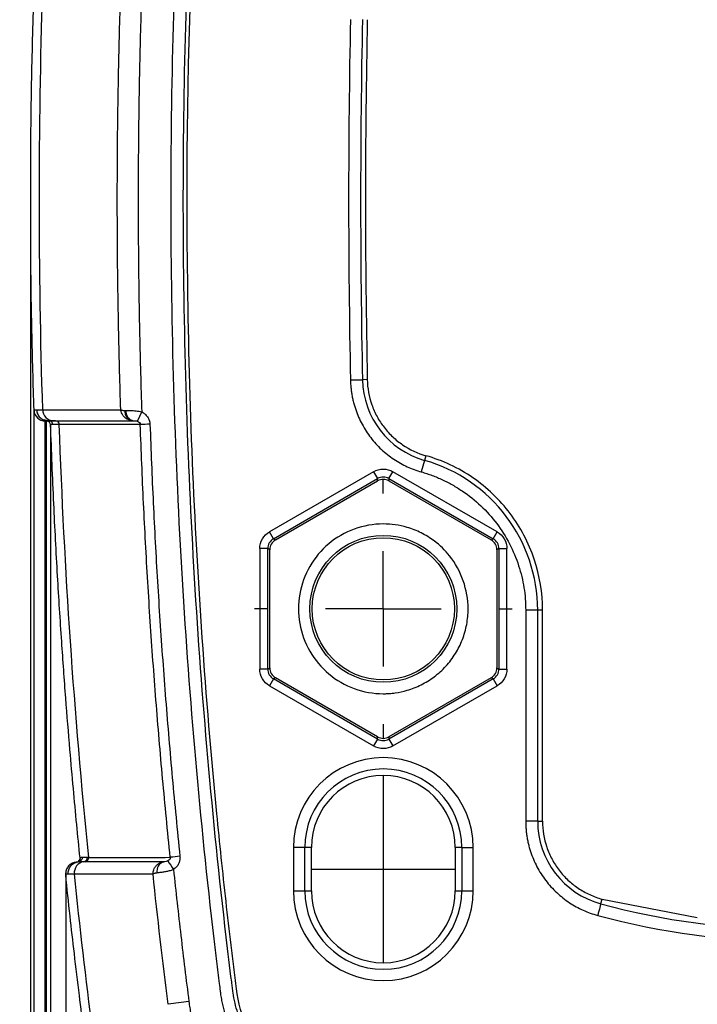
# Model space of a CAD drawing. Header units: millimetres. Extents: x 19 to 819, y 19 to 629.
# Tile 38 of 56: x 571 to 601, y 288 to 331. Entities that reach past the tile are written whole.
import ezdxf

# ---------------------------------------------------------------- set-up
doc = ezdxf.new("R2010")
doc.units = ezdxf.units.MM
doc.header["$LTSCALE"] = 3
doc.linetypes.add('CENTERX2', pattern=[20.32, 12.7, -2.54, 2.54, -2.54])
doc.layers.add('CENTER', color=40, linetype='CENTERX2')
doc.layers.add('DIMENSIONS', color=140, linetype='Continuous', lineweight=25)
doc.styles.add('SLDTEXTSTYLE0', font='TXT', dxfattribs={"width": 0.7})
doc.dimstyles.new('SLDDIMSTYLE4', dxfattribs={"dimtxt": 6.474023, "dimasz": 9.906, "dimexe": 0, "dimexo": 0.0625, "dimgap": 1.618506, "dimtad": 0, "dimtih": 1, "dimtoh": 1, "dimrnd": 1e-09, "dimzin": 12, "dimdsep": 46, "dimtxsty": 'SLDTEXTSTYLE0', "dimsah": 1, "dimcen": 0, "dimadec": 0, "dimazin": 3, "dimtfac": 1, "dimtofl": 0, "dimtmove": 0, "dimatfit": 3, "dimfxl": 0, "dimfrac": 2, "dimtolj": 1, "dimtzin": 12, "dimarcsym": 0})

# ---------------------------------------------------------------- blocks, each defined once
blk = doc.blocks.new('_D_9')
at = {"layer": 'DIMENSIONS'}
for p, q in [((584.724, 339.389), (560.777, 325.563)), ((527.515, 334.965), (525.341, 334.965)), ((525.341, 334.965), (525.341, 324.675)), ((546.753, 334.965), (548.927, 334.965)), ((548.927, 334.965), (548.927, 324.675)), ((560.777, 325.563), (555.864, 325.563)), ((525.341, 324.675), (527.515, 324.675)), ((548.927, 324.675), (546.753, 324.675))]:
    blk.add_line(p, q, dxfattribs=at)
blk.add_solid([(584.724, 339.389), (575.383, 335.756), (576.907, 333.116)], dxfattribs=at)
at = {"layer": 'DIMENSIONS', "char_height": 6.35, "attachment_point": 1, "style": 'SLDTEXTSTYLE0'}
for s, insert in [('%%c', (525.32, 344.599)), ('6.3', (535.095, 344.599)), ('0.25', (527.515, 332.861)), ('(4X)', (527.697, 321.122))]:
    blk.add_mtext(s, dxfattribs=dict(at, insert=insert))
blk = doc.blocks.new('SW_CENTERMARKSYMBOL_3')
at = {"layer": 'CENTER', "color": 0}
for p, q in [((0, 5.08), (0, 5.669)), ((0, 0), (0, 2.54)), ((-5.08, 0), (-5.669, 0)), ((0, 0), (-2.54, 0)), ((0, 0), (0, -2.54)), ((0, 0), (2.54, 0)), ((5.08, 0), (5.669, 0)), ((0, -5.08), (0, -5.669))]:
    blk.add_line(p, q, dxfattribs=at)

msp = doc.modelspace()

# ---------------------------------------------------------------- linework, layer by layer
for p, q in [((571.913, 322.94), (571.913, 282.454)), ((585.988, 315.023), (586.515, 315.033)), ((586.729, 315.038), (586.515, 315.033)), ((572.063, 281.87), (572.063, 313.695)), ((572.447, 313.712), (575.88, 313.711)), ((572.654, 313.231), (572.509, 313.261)), ((572.558, 282.538), (572.558, 313.215)), ((572.616, 282.512), (572.616, 313.215)), ((572.912, 313.231), (574.691, 313.231)), ((573.01, 313.231), (574.706, 313.231)), ((574.691, 313.231), (576.41, 313.231)), ((574.706, 313.231), (574.927, 313.231)), ((589.25, 311.484), (589.106, 310.977)), ((589.309, 311.69), (589.25, 311.484)), ((587.009, 310.985), (582.423, 308.337)), ((587.009, 310.985), (587.184, 310.682)), ((587.684, 310.682), (587.859, 310.985)), ((592.445, 308.337), (587.859, 310.985)), ((582.598, 308.034), (587.184, 310.682)), ((582.684, 307.985), (587.184, 310.583)), ((587.184, 310.583), (587.184, 310.682)), ((587.684, 310.682), (592.27, 308.034)), ((587.684, 310.682), (587.684, 310.583)), ((587.684, 310.583), (592.184, 307.985)), ((582.598, 308.034), (582.423, 308.337)), ((582.598, 308.034), (582.684, 307.985)), ((592.184, 307.985), (592.27, 308.034)), ((592.27, 308.034), (592.445, 308.337)), ((581.998, 307.601), (581.998, 302.306)), ((582.348, 307.601), (581.998, 307.601)), ((582.348, 302.306), (582.348, 307.601)), ((582.434, 307.552), (582.348, 307.601)), ((582.434, 302.355), (582.434, 307.552)), ((592.52, 307.601), (592.434, 307.552)), ((592.434, 307.552), (592.434, 302.355)), ((592.52, 307.601), (592.52, 302.306)), ((592.52, 307.601), (592.87, 307.601)), ((592.87, 302.306), (592.87, 307.601)), ((593.7, 304.891), (593.7, 295.614)), ((594.227, 304.891), (593.7, 304.891)), ((594.227, 295.614), (594.227, 304.891)), ((594.441, 304.891), (594.227, 304.891)), ((582.348, 302.306), (582.434, 302.355)), ((592.434, 302.355), (592.52, 302.306)), ((582.348, 302.306), (581.998, 302.306)), ((582.684, 301.922), (582.598, 301.873)), ((587.184, 299.324), (582.684, 301.922)), ((592.184, 301.922), (587.684, 299.324)), ((592.27, 301.873), (592.184, 301.922)), ((592.52, 302.306), (592.87, 302.306)), ((582.598, 301.873), (582.423, 301.57)), ((582.423, 301.57), (587.009, 298.922)), ((587.184, 299.225), (582.598, 301.873)), ((592.27, 301.873), (587.684, 299.225)), ((587.859, 298.922), (592.445, 301.57)), ((592.27, 301.873), (592.445, 301.57)), ((587.184, 299.225), (587.184, 299.324)), ((587.684, 299.324), (587.684, 299.225)), ((587.184, 299.225), (587.009, 298.922)), ((587.684, 299.225), (587.859, 298.922)), ((594.227, 295.614), (593.7, 295.614)), ((594.227, 295.614), (594.441, 295.614)), ((583.48, 294.454), (583.48, 292.554)), ((583.979, 294.454), (583.48, 294.454)), ((583.979, 292.554), (583.979, 294.454)), ((584.267, 294.454), (583.979, 294.454)), ((584.267, 292.554), (584.267, 294.454)), ((590.889, 294.454), (590.601, 294.454)), ((590.601, 294.454), (590.601, 292.554)), ((590.889, 294.454), (591.388, 294.454)), ((590.889, 294.454), (590.889, 292.554)), ((591.388, 292.554), (591.388, 294.454)), ((574.087, 293.954), (573.985, 293.831)), ((574.088, 293.995), (574.089, 293.977)), ((574.088, 293.992), (574.089, 293.975)), ((574.325, 293.83), (574.252, 293.83)), ((583.48, 292.554), (583.979, 292.554)), ((583.979, 292.554), (584.267, 292.554)), ((590.601, 292.554), (590.889, 292.554)), ((590.889, 292.554), (591.388, 292.554)), ((597.007, 291.977), (597.01, 291.989)), ((597.01, 291.989), (597.063, 292.183)), ((597.063, 292.183), (601.252, 291.37))]:
    msp.add_line(p, q)
at = {"color": 40, "linetype": 'CENTERX2', "lineweight": 18}
for p, q in [((587.434, 297.621), (587.434, 289.386)), ((584.267, 293.504), (590.601, 293.504))]:
    msp.add_line(p, q, dxfattribs=at)
at = {"flags": 128}
for points in [[(572.793, 313.044), (572.793, 312.837), (572.793, 312.394), (572.793, 311.718), (572.793, 310.812), (572.793, 309.684), (572.793, 308.338), (572.793, 306.785), (572.793, 305.033), (572.793, 303.094), (572.793, 300.979), (572.793, 298.702), (572.793, 296.277), (572.793, 293.719), (572.793, 291.043), (572.793, 288.267), (572.793, 285.408), (572.793, 282.483)], [(573.767, 293.764), (573.823, 293.782), (573.922, 293.798)]]:
    msp.add_lwpolyline(points, dxfattribs=at)
for radius in [3.233, 3.129]:
    msp.add_circle((587.434, 304.954), radius)
for centre, radius, start, end in [((980.851, 322.954), 394.943, 178.84939, 181.15061), ((980.851, 322.954), 394.415, 178.84939, 181.15061), ((590.284, 315.109), 3.769, 181.1506, 254.0928), ((572.558, 313.711), 0.496, 181.8641, 270.0114), ((572.927, 313.711), 0.48, 179.9389, 268.2364), ((576.473, 313.639), 0.413, 174.3895, 261.2958), ((576.512, 313.631), 0.408, 173.089, 259.0884), ((588.939, 307.534), 13.576, 153.3739, 155.281), ((572.616, 313.037), 0.177, 1.995, 90.0117), ((573.005, 313.059), 0.172, 0.0568, 88.241), ((593.489, -151.564), 464.925, 92.01202, 92.0646), ((587.371, 304.891), 6.856, 0, 74.0928), ((587.434, 294.454), 3.954, 0, 180), ((587.434, 294.454), 3.455, 0, 180), ((587.434, 294.454), 3.167, 0, 180), ((597.996, 295.614), 3.769, 180, 254.7832), ((574.324, 293.346), 0.489, 98.4349, 186.7983), ((574.228, 294.003), 0.175, 278.0042, 6.4314), ((574.298, 294.002), 0.175, 278.747, 6.6525), ((577.898, 293.419), 0.429, 106.7842, 191.16), ((591.218, 302.288), 15.712, 212.4324, 214.0655), ((594.808, 135.901), 159.007, 95.89263, 96.04637), ((573.947, 293.304), 0.494, 161.2148, 185.963), ((587.434, 292.554), 3.954, 180, 0), ((587.434, 292.554), 3.455, 180, 360), ((587.434, 292.554), 3.167, 180, 0), ((605.434, 322.954), 32.63, 254.7815, 285.2185), ((614.04, 9.832), 280.058, 97.21259, 97.4006)]:
    msp.add_arc(centre, radius, start, end)
for centre, major_axis in [((587.434, 310.15), (0, 0.5)), ((582.934, 307.552), (-0.433, 0.25)), ((591.934, 307.552), (0.433, 0.25)), ((582.934, 302.356), (-0.433, -0.25)), ((591.934, 302.356), (0.433, -0.25)), ((587.434, 299.757), (0, -0.5))]:
    msp.add_ellipse(centre, major_axis=major_axis, ratio=0.999797, start_param=5.759674, end_param=6.806696)
for points, knots in [([(605.434, 279.678), (605.205, 279.68), (604.747, 279.682), (604.06, 279.7), (603.376, 279.727), (602.693, 279.765), (602.012, 279.814), (601.332, 279.873), (600.654, 279.943), (599.978, 280.023), (599.303, 280.115), (598.63, 280.216), (597.959, 280.329), (597.29, 280.452), (596.622, 280.585), (595.956, 280.73), (595.291, 280.885), (594.629, 281.05), (593.968, 281.226), (593.308, 281.413), (592.65, 281.61), (591.994, 281.818), (591.34, 282.036), (590.821, 282.22), (590.455, 282.35), (590.231, 282.422), (590.013, 282.473), (589.799, 282.503), (589.554, 282.51), (589.232, 282.513), (588.672, 282.514), (588.005, 282.514), (587.359, 282.515), (586.835, 282.513), (586.38, 282.518), (585.898, 282.553), (585.433, 282.626), (584.799, 282.774), (584.022, 283.05), (583.151, 283.523), (582.359, 284.123), (581.672, 284.838), (581.1, 285.649), (580.66, 286.538), (580.436, 287.246), (580.333, 287.73), (580.294, 287.949), (580.261, 288.197), (580.2, 288.686), (580.107, 289.452), (579.404, 295.366), (578.443, 306.253), (578.029, 319.489), (578.148, 330.078), (578.463, 338.013), (579.003, 345.937), (579.544, 351.548), (579.925, 354.91), (580.042, 355.916), (580.144, 356.778), (580.216, 357.362), (580.286, 357.94), (580.41, 358.578), (580.655, 359.333), (580.986, 360.044), (581.406, 360.709), (581.945, 361.372), (582.622, 362.006), (583.442, 362.561), (584.339, 362.989), (585.129, 363.224), (585.779, 363.338), (586.231, 363.384), (586.73, 363.394), (587.249, 363.393), (588.123, 363.393), (588.885, 363.391), (589.531, 363.394), (589.865, 363.408), (590.169, 363.46), (590.492, 363.566), (590.735, 363.654), (590.995, 363.75), (591.484, 363.921), (592.223, 364.168), (593.538, 364.573), (595.201, 365.02), (596.929, 365.397), (598.383, 365.658), (599.552, 365.835), (600.723, 365.98), (601.897, 366.092), (603.074, 366.171), (604.253, 366.221), (605.04, 366.226), (605.434, 366.229)], [0, 0, 0, 0, 0.005434, 0.010855, 0.016267, 0.021669, 0.027063, 0.03245, 0.037832, 0.043211, 0.048587, 0.053961, 0.059336, 0.064712, 0.070091, 0.075474, 0.080862, 0.086257, 0.091661, 0.097073, 0.102497, 0.107932, 0.113381, 0.118845, 0.12098, 0.122571, 0.124415, 0.126295, 0.127676, 0.130216, 0.133917, 0.140942, 0.14604, 0.14921, 0.153361, 0.156836, 0.160637, 0.164499, 0.172264, 0.180095, 0.187887, 0.195708, 0.203506, 0.211318, 0.219107, 0.221028, 0.22304, 0.224371, 0.226964, 0.234719, 0.242659, 0.368075, 0.493523, 0.556263, 0.618959, 0.681663, 0.744424, 0.752502, 0.761845, 0.768412, 0.773065, 0.775805, 0.782198, 0.788423, 0.794571, 0.800738, 0.807016, 0.814774, 0.822617, 0.830393, 0.838217, 0.842078, 0.846013, 0.848966, 0.853898, 0.858311, 0.869677, 0.871972, 0.873618, 0.877586, 0.879217, 0.881679, 0.8837, 0.885794, 0.893945, 0.902172, 0.918402, 0.934715, 0.944071, 0.953406, 0.962727, 0.972039, 0.981351, 0.990669, 1, 1, 1, 1]), ([(605.435, 280.209), (604.199, 280.211), (602.958, 280.267), (600.496, 280.482), (599.271, 280.642), (596.832, 281.068), (595.62, 281.334), (593.824, 281.812), (592.932, 282.071), (592.046, 282.36), (591.605, 282.51), (591.458, 282.56), (591.165, 282.663), (591.021, 282.715), (590.72, 282.823), (590.562, 282.88), (590.299, 282.953), (590.206, 282.976), (590.012, 283.011), (589.914, 283.023), (589.635, 283.045), (589.462, 283.045), (589.135, 283.045), (588.976, 283.045), (588.492, 283.045), (588.169, 283.045), (587.686, 283.046), (587.524, 283.046), (587.202, 283.046), (587.036, 283.045), (586.719, 283.044), (586.565, 283.045), (586.268, 283.057), (586.123, 283.069), (585.684, 283.12), (585.392, 283.177), (584.814, 283.335), (584.525, 283.438), (583.973, 283.685), (583.708, 283.829), (583.201, 284.157), (582.958, 284.342), (582.505, 284.745), (582.296, 284.963), (581.913, 285.428), (581.738, 285.677), (581.427, 286.199), (581.294, 286.471), (581.069, 287.029), (580.978, 287.317), (580.875, 287.762), (580.846, 287.911), (580.811, 288.137), (580.802, 288.211), (580.781, 288.375), (580.771, 288.457), (580.679, 289.195), (580.6, 289.852), (579.909, 295.761), (579.445, 301.031), (578.815, 311.576), (578.65, 316.854), (578.627, 324.78), (578.657, 327.425), (578.792, 332.71), (578.896, 335.35), (579.323, 343.263), (579.756, 348.527), (580.412, 354.436), (580.525, 355.421), (580.643, 356.405), (580.693, 356.815), (580.703, 356.897), (580.723, 357.063), (580.733, 357.147), (580.762, 357.393), (580.781, 357.553), (580.846, 358.021), (580.906, 358.315), (581.075, 358.894), (581.181, 359.177), (581.436, 359.724), (581.586, 359.99), (581.922, 360.492), (582.109, 360.729), (582.517, 361.173), (582.74, 361.381), (583.214, 361.759), (583.464, 361.928), (583.986, 362.228), (584.26, 362.359), (584.827, 362.577), (585.117, 362.663), (585.705, 362.79), (586.004, 362.832), (586.383, 362.855), (586.459, 362.858), (586.615, 362.862), (586.696, 362.863), (586.938, 362.864), (587.103, 362.863), (587.606, 362.86), (587.939, 362.862), (588.605, 362.862), (588.938, 362.862), (589.313, 362.862), (589.354, 362.862), (589.438, 362.862), (589.485, 362.862), (589.623, 362.865), (589.717, 362.869), (589.909, 362.885), (590.007, 362.897), (590.206, 362.931), (590.308, 362.953), (590.602, 363.035), (590.776, 363.1), (591.021, 363.191), (591.1, 363.22), (591.257, 363.277), (591.338, 363.305), (592.066, 363.558), (592.716, 363.766), (594.675, 364.343), (595.992, 364.664), (598.651, 365.178), (599.991, 365.373), (602.695, 365.634), (604.063, 365.699), (605.433, 365.698)], [0, 0, 0, 0, 0.03125, 0.03125, 0.0625, 0.0625, 0.09375, 0.09375, 0.109375, 0.117188, 0.117188, 0.121094, 0.121094, 0.125, 0.125, 0.128906, 0.128906, 0.130859, 0.130859, 0.132813, 0.132813, 0.136719, 0.136719, 0.140625, 0.140625, 0.148438, 0.148438, 0.152344, 0.152344, 0.15625, 0.15625, 0.160156, 0.160156, 0.164063, 0.164063, 0.171875, 0.171875, 0.179688, 0.179688, 0.1875, 0.1875, 0.195313, 0.195313, 0.203125, 0.203125, 0.210938, 0.210938, 0.21875, 0.21875, 0.226563, 0.226563, 0.230469, 0.230469, 0.232422, 0.232422, 0.234375, 0.234375, 0.25, 0.25, 0.375, 0.375, 0.5, 0.5, 0.5625, 0.5625, 0.625, 0.625, 0.75, 0.75, 0.765625, 0.773438, 0.773438, 0.775391, 0.775391, 0.777344, 0.777344, 0.78125, 0.78125, 0.789063, 0.789063, 0.796875, 0.796875, 0.804688, 0.804688, 0.8125, 0.8125, 0.820313, 0.820313, 0.828125, 0.828125, 0.835938, 0.835938, 0.84375, 0.84375, 0.851563, 0.851563, 0.853516, 0.853516, 0.855469, 0.855469, 0.859375, 0.859375, 0.867188, 0.867188, 0.875, 0.875, 0.875977, 0.875977, 0.876953, 0.876953, 0.878906, 0.878906, 0.880859, 0.880859, 0.882813, 0.882813, 0.886719, 0.886719, 0.888672, 0.888672, 0.890625, 0.890625, 0.90625, 0.90625, 0.9375, 0.9375, 0.96875, 0.96875, 1, 1, 1, 1]), ([(580.967, 288.24), (581.042, 287.645), (581.216, 287.026), (581.506, 286.433), (581.796, 285.841), (582.2, 285.28), (582.695, 284.807), (583.19, 284.333), (583.773, 283.95), (584.387, 283.686), (585, 283.421), (585.64, 283.274), (586.255, 283.23), (586.562, 283.209), (586.875, 283.216), (587.198, 283.216), (587.522, 283.216), (587.845, 283.216), (588.168, 283.216), (588.492, 283.216), (588.814, 283.216), (589.139, 283.216), (589.463, 283.216), (589.783, 283.221), (590.095, 283.17), (590.406, 283.119), (590.707, 283.01), (591.006, 282.902), (591.305, 282.795), (591.605, 282.69), (591.908, 282.589), (592.512, 282.386), (593.124, 282.196), (593.741, 282.02), (598.681, 280.609), (604.011, 280.087), (609.218, 280.551), (611.821, 280.784), (614.392, 281.257), (616.868, 281.947), (617.487, 282.12), (618.101, 282.306), (618.707, 282.505), (619.01, 282.604), (619.31, 282.706), (619.612, 282.813), (619.914, 282.92), (620.206, 283.042), (620.513, 283.117), (620.667, 283.155), (620.823, 283.179), (620.981, 283.195), (621.139, 283.21), (621.297, 283.216), (621.459, 283.216), (621.782, 283.216), (622.106, 283.216), (622.429, 283.216), (622.753, 283.216), (623.077, 283.216), (623.4, 283.216), (623.722, 283.216), (624.056, 283.21), (624.359, 283.218), (624.964, 283.234), (625.603, 283.349), (626.223, 283.582), (626.844, 283.815), (627.443, 284.166), (627.961, 284.614), (628.479, 285.062), (628.914, 285.605), (629.235, 286.188), (629.555, 286.771), (629.762, 287.391), (629.864, 287.99), (629.915, 288.29), (629.947, 288.613), (629.987, 288.933), (630.026, 289.254), (630.065, 289.574), (630.103, 289.895), (630.179, 290.536), (630.254, 291.177), (630.326, 291.819), (630.47, 293.102), (630.605, 294.387), (630.731, 295.674), (631.742, 305.965), (632.181, 316.341), (632.042, 326.705), (631.972, 331.887), (631.758, 337.067), (631.401, 342.231), (631.222, 344.813), (631.008, 347.391), (630.757, 349.965), (630.632, 351.251), (630.498, 352.536), (630.356, 353.82), (630.284, 354.462), (630.211, 355.104), (630.135, 355.745), (630.097, 356.065), (630.058, 356.386), (630.019, 356.706), (630, 356.866), (629.98, 357.03), (629.96, 357.192), (629.94, 357.353), (629.92, 357.512), (629.901, 357.667), (629.862, 357.977), (629.802, 358.268), (629.712, 358.571), (629.623, 358.874), (629.507, 359.178), (629.362, 359.474), (629.072, 360.066), (628.668, 360.627), (628.173, 361.101), (627.677, 361.574), (627.095, 361.957), (626.481, 362.221), (625.867, 362.486), (625.228, 362.633), (624.613, 362.677), (624.306, 362.698), (623.993, 362.691), (623.67, 362.691), (623.346, 362.691), (623.023, 362.691), (622.7, 362.691), (622.376, 362.691), (622.054, 362.691), (621.729, 362.691), (621.405, 362.691), (621.084, 362.686), (620.773, 362.737), (620.462, 362.788), (620.161, 362.897), (619.862, 363.005), (619.563, 363.113), (619.263, 363.217), (618.96, 363.318), (618.355, 363.521), (617.744, 363.711), (617.127, 363.887), (612.187, 365.298), (606.857, 365.821), (601.65, 365.356), (599.046, 365.124), (596.476, 364.651), (594, 363.96), (593.381, 363.787), (592.767, 363.601), (592.161, 363.402), (591.857, 363.303), (591.558, 363.201), (591.256, 363.094), (590.954, 362.987), (590.662, 362.865), (590.355, 362.79), (590.201, 362.753), (590.045, 362.728), (589.887, 362.712), (589.729, 362.697), (589.571, 362.691), (589.409, 362.691), (589.085, 362.691), (588.762, 362.691), (588.439, 362.691), (588.115, 362.691), (587.791, 362.691), (587.468, 362.691), (587.146, 362.691), (586.812, 362.697), (586.509, 362.689), (585.904, 362.673), (585.265, 362.558), (584.645, 362.325), (584.024, 362.092), (583.425, 361.741), (582.907, 361.293), (582.389, 360.845), (581.954, 360.302), (581.633, 359.719), (581.313, 359.136), (581.106, 358.517), (581.004, 357.917), (580.953, 357.617), (580.921, 357.294), (580.881, 356.974), (580.842, 356.654), (580.803, 356.333), (580.765, 356.013), (580.689, 355.372), (580.614, 354.73), (580.542, 354.088), (580.398, 352.805), (580.263, 351.52), (580.137, 350.233), (579.126, 339.942), (578.687, 329.566), (578.826, 319.202), (578.895, 314.02), (579.11, 308.841), (579.467, 303.676), (579.646, 301.094), (579.86, 298.516), (580.11, 295.943), (580.236, 294.656), (580.37, 293.371), (580.512, 292.087), (580.584, 291.445), (580.657, 290.803), (580.733, 290.162), (580.771, 289.842), (580.81, 289.521), (580.849, 289.201), (580.868, 289.041), (580.888, 288.881), (580.908, 288.72), (580.927, 288.56), (580.949, 288.389), (580.967, 288.24)], [0, 0, 0, 0, 0.007812, 0.007812, 0.007812, 0.015625, 0.015625, 0.015625, 0.023438, 0.023438, 0.023438, 0.03125, 0.03125, 0.03125, 0.035156, 0.035156, 0.035156, 0.039062, 0.039062, 0.039062, 0.042969, 0.042969, 0.042969, 0.046875, 0.046875, 0.046875, 0.050781, 0.050781, 0.050781, 0.054688, 0.054688, 0.054688, 0.0625, 0.0625, 0.0625, 0.125, 0.125, 0.125, 0.15625, 0.15625, 0.15625, 0.164062, 0.164062, 0.164062, 0.167969, 0.167969, 0.167969, 0.171875, 0.171875, 0.171875, 0.173828, 0.173828, 0.173828, 0.175781, 0.175781, 0.175781, 0.179688, 0.179688, 0.179688, 0.183594, 0.183594, 0.183594, 0.1875, 0.1875, 0.1875, 0.195312, 0.195312, 0.195312, 0.203125, 0.203125, 0.203125, 0.210938, 0.210938, 0.210938, 0.21875, 0.21875, 0.21875, 0.222656, 0.222656, 0.222656, 0.226562, 0.226562, 0.226562, 0.234375, 0.234375, 0.234375, 0.25, 0.25, 0.25, 0.375, 0.375, 0.375, 0.4375, 0.4375, 0.4375, 0.46875, 0.46875, 0.46875, 0.484375, 0.484375, 0.484375, 0.492188, 0.492188, 0.492188, 0.496094, 0.496094, 0.496094, 0.498047, 0.498047, 0.498047, 0.5, 0.5, 0.5, 0.503906, 0.503906, 0.503906, 0.507812, 0.507812, 0.507812, 0.515625, 0.515625, 0.515625, 0.523438, 0.523438, 0.523438, 0.53125, 0.53125, 0.53125, 0.535156, 0.535156, 0.535156, 0.539062, 0.539062, 0.539062, 0.542969, 0.542969, 0.542969, 0.546875, 0.546875, 0.546875, 0.550781, 0.550781, 0.550781, 0.554688, 0.554688, 0.554688, 0.5625, 0.5625, 0.5625, 0.625, 0.625, 0.625, 0.65625, 0.65625, 0.65625, 0.664062, 0.664062, 0.664062, 0.667969, 0.667969, 0.667969, 0.671875, 0.671875, 0.671875, 0.673828, 0.673828, 0.673828, 0.675781, 0.675781, 0.675781, 0.679688, 0.679688, 0.679688, 0.683594, 0.683594, 0.683594, 0.6875, 0.6875, 0.6875, 0.695312, 0.695312, 0.695312, 0.703125, 0.703125, 0.703125, 0.710938, 0.710938, 0.710938, 0.71875, 0.71875, 0.71875, 0.722656, 0.722656, 0.722656, 0.726562, 0.726562, 0.726562, 0.734375, 0.734375, 0.734375, 0.75, 0.75, 0.75, 0.875, 0.875, 0.875, 0.9375, 0.9375, 0.9375, 0.96875, 0.96875, 0.96875, 0.984375, 0.984375, 0.984375, 0.992188, 0.992188, 0.992188, 0.996094, 0.996094, 0.996094, 0.998047, 0.998047, 0.998047, 1, 1, 1, 1]), ([(576.803, 332.289), (576.785, 331.724), (576.749, 330.592), (576.708, 328.895), (576.677, 327.197), (576.657, 325.5), (576.646, 323.802), (576.646, 322.105), (576.657, 320.407), (576.677, 318.71), (576.708, 317.012), (576.749, 315.315), (576.785, 314.183), (576.803, 313.618)], [0, 0, 0, 0, 0.090934, 0.181853, 0.272761, 0.36366, 0.454554, 0.545446, 0.63634, 0.727239, 0.818147, 0.909066, 1, 1, 1, 1]), ([(571.919, 322.852), (571.918, 323.457), (571.914, 325.273), (571.956, 328.384), (572.026, 330.89), (572.063, 332.185)], [0, 0, 0, 0, 0.194325, 0.583654, 1, 1, 1, 1]), ([(575.88, 313.711), (575.863, 314.271), (575.828, 315.391), (575.788, 317.072), (575.758, 318.752), (575.738, 320.433), (575.728, 322.113), (575.728, 323.794), (575.738, 325.475), (575.758, 327.155), (575.788, 328.836), (575.828, 330.516), (575.863, 331.636), (575.88, 332.196)], [0, 0, 0, 0, 0.090909, 0.181818, 0.272727, 0.363637, 0.454546, 0.545455, 0.636364, 0.727273, 0.818182, 0.909091, 1, 1, 1, 1]), ([(586.729, 330.87), (586.676, 328.231), (586.649, 325.593), (586.649, 320.315), (586.676, 317.677), (586.729, 315.038)], [0, 0, 0, 0, 0.5, 0.5, 1, 1, 1, 1]), ([(572.063, 313.695), (572.03, 314.85), (571.961, 317.265), (571.916, 320.317), (571.918, 322.214), (571.919, 322.852)], [0, 0, 0, 0, 0.378688, 0.791114, 1, 1, 1, 1]), ([(585.988, 315.023), (585.99, 314.959), (585.994, 314.832), (586.011, 314.642), (586.035, 314.454), (586.068, 314.267), (586.11, 314.082), (586.16, 313.898), (586.269, 313.554), (586.482, 313.065), (586.865, 312.475), (587.338, 311.953), (587.795, 311.594), (588.183, 311.355), (588.48, 311.204), (588.787, 311.075), (588.999, 311.01), (589.106, 310.977)], [0, 0, 0, 0, 0.034966, 0.069765, 0.104464, 0.139132, 0.173839, 0.208653, 0.243643, 0.371783, 0.50002, 0.62816, 0.756397, 0.817464, 0.878175, 0.938897, 1, 1, 1, 1]), ([(586.729, 315.038), (586.736, 314.658), (586.803, 314.289), (586.991, 313.752), (587.069, 313.577), (587.249, 313.246), (587.352, 313.089), (587.581, 312.792), (587.708, 312.65), (587.984, 312.391), (588.13, 312.274), (588.595, 311.958), (588.943, 311.794), (589.309, 311.69)], [0, 0, 0, 0, 0.25, 0.25, 0.375, 0.375, 0.5, 0.5, 0.625, 0.625, 0.75, 0.75, 1, 1, 1, 1]), ([(572.063, 313.695), (572.063, 313.697), (572.065, 313.701), (572.08, 313.705), (572.103, 313.709), (572.136, 313.711), (572.165, 313.711), (572.18, 313.711)], [0, 0, 0, 0, 0.199131, 0.398833, 0.598971, 0.799407, 1, 1, 1, 1]), ([(572.18, 313.711), (572.188, 313.65), (572.206, 313.524), (572.318, 313.358), (572.433, 313.296), (572.49, 313.265)], [0, 0, 0, 0, 0.316773, 0.6585356, 1, 1, 1, 1]), ([(575.88, 313.711), (575.891, 313.708), (575.909, 313.701), (575.936, 313.694), (575.967, 313.687), (576.005, 313.681), (576.044, 313.68), (576.061, 313.68)], [0, 0, 0, 0, 0.245333, 0.413321, 0.499987, 0.766277, 1, 1, 1, 1]), ([(576.41, 313.231), (576.388, 313.232), (576.343, 313.233), (576.272, 313.248), (576.198, 313.275), (576.124, 313.316), (576.061, 313.365), (575.994, 313.433), (575.937, 313.519), (575.896, 313.621), (575.885, 313.684), (575.88, 313.711)], [0, 0, 0, 0, 0.084029, 0.176424, 0.277022, 0.385239, 0.500007, 0.580204, 0.749463, 0.890753, 1, 1, 1, 1]), ([(576.107, 313.681), (576.128, 313.681), (576.17, 313.681), (576.237, 313.681), (576.302, 313.68), (576.366, 313.677), (576.449, 313.673), (576.555, 313.663), (576.681, 313.645), (576.763, 313.627), (576.803, 313.618)], [0, 0, 0, 0, 0.115131, 0.223071, 0.32341, 0.415891, 0.500398, 0.677622, 0.844121, 1, 1, 1, 1]), ([(576.803, 313.618), (576.827, 313.605), (576.876, 313.578), (576.943, 313.526), (577.005, 313.466), (577.078, 313.377), (577.148, 313.248), (577.16, 313.133), (577.166, 313.075)], [0, 0, 0, 0, 0.121241, 0.243783, 0.369549, 0.500318, 0.744272, 1, 1, 1, 1]), ([(572.49, 313.265), (572.49, 313.265), (572.541, 313.232), (572.603, 313.231), (572.666, 313.231)], [0, 0, 0, 0, 0.000945, 1, 1, 1, 1]), ([(572.887, 313.06), (572.886, 313.101), (572.868, 313.148), (572.8, 313.214), (572.753, 313.231), (572.713, 313.231)], [0, 0, 0, 0, 0.5, 0.5, 1, 1, 1, 1]), ([(572.887, 313.06), (572.875, 313.06), (572.851, 313.06), (572.825, 313.058), (572.806, 313.054), (572.795, 313.05), (572.793, 313.046), (572.793, 313.044)], [0, 0, 0, 0, 0.200474, 0.400818, 0.600925, 0.800688, 1, 1, 1, 1]), ([(574.088, 293.995), (574.039, 294.485), (573.937, 295.503), (573.789, 297.087), (573.627, 298.94), (573.453, 301.094), (573.268, 303.645), (573.089, 306.496), (572.921, 309.674), (572.837, 311.889), (572.793, 313.044)], [0, 0, 0, 0, 0.077338, 0.160681, 0.250028, 0.369582, 0.500098, 0.651801, 0.818435, 1, 1, 1, 1]), ([(573.177, 313.059), (573.152, 313.06), (573.101, 313.06), (573.036, 313.06), (572.978, 313.06), (572.928, 313.06), (572.9, 313.06), (572.887, 313.06)], [0, 0, 0, 0, 0.201596, 0.402525, 0.602654, 0.801854, 1, 1, 1, 1]), ([(578.06, 294.023), (578.001, 294.599), (577.884, 295.75), (577.722, 297.479), (577.569, 299.208), (577.428, 300.938), (577.297, 302.668), (577.177, 304.399), (577.068, 306.131), (576.969, 307.862), (576.882, 309.595), (576.804, 311.327), (576.761, 312.482), (576.74, 313.06)], [0, 0, 0, 0, 0.090974, 0.181935, 0.272883, 0.363818, 0.45474, 0.54565, 0.636546, 0.727429, 0.818299, 0.909156, 1, 1, 1, 1]), ([(577.166, 313.075), (577.187, 312.498), (577.23, 311.343), (577.308, 309.612), (577.395, 307.882), (577.494, 306.153), (577.603, 304.424), (577.723, 302.696), (577.853, 300.969), (577.995, 299.242), (578.147, 297.516), (578.309, 295.791), (578.426, 294.642), (578.484, 294.067)], [0, 0, 0, 0, 0.090935, 0.181855, 0.272762, 0.363661, 0.454554, 0.545446, 0.636339, 0.727238, 0.818145, 0.909065, 1, 1, 1, 1]), ([(594.441, 304.892), (594.441, 305.659), (594.319, 306.407), (593.954, 307.496), (593.802, 307.852), (593.447, 308.526), (593.243, 308.846), (592.787, 309.451), (592.532, 309.738), (591.98, 310.266), (591.685, 310.504), (591.061, 310.933), (590.729, 311.124), (590.036, 311.45), (589.678, 311.585), (589.309, 311.69)], [0, 0, 0, 0, 0.25, 0.25, 0.375, 0.375, 0.5, 0.5, 0.625, 0.625, 0.75, 0.75, 0.875, 0.875, 1, 1, 1, 1]), ([(587.009, 310.985), (587.138, 311.059), (587.286, 311.099), (587.582, 311.099), (587.73, 311.059), (587.859, 310.985)], [0, 0, 0, 0, 0.5, 0.5, 1, 1, 1, 1]), ([(587.684, 310.682), (587.608, 310.725), (587.521, 310.749), (587.347, 310.749), (587.26, 310.725), (587.184, 310.682)], [0, 0, 0, 0, 0.5, 0.5, 1, 1, 1, 1]), ([(589.106, 310.977), (589.186, 310.953), (589.345, 310.906), (589.581, 310.823), (589.812, 310.732), (590.039, 310.632), (590.262, 310.523), (590.48, 310.405), (590.695, 310.278), (591.129, 309.999), (591.744, 309.508), (592.445, 308.721), (593.01, 307.831), (593.345, 307.028), (593.531, 306.372), (593.628, 305.884), (593.689, 305.389), (593.696, 305.058), (593.7, 304.891)], [0, 0, 0, 0, 0.030589, 0.061038, 0.091393, 0.121704, 0.152016, 0.182378, 0.212837, 0.243439, 0.371699, 0.500023, 0.628283, 0.756607, 0.817633, 0.878288, 0.93895, 1, 1, 1, 1]), ([(587.434, 301.221), (587.002, 301.221), (586.13, 301.374), (584.986, 302.035), (584.135, 303.049), (583.682, 304.292), (583.682, 305.615), (584.135, 306.858), (584.985, 307.872), (586.13, 308.533), (587.179, 308.717), (587.964, 308.661), (588.419, 308.563), (588.798, 308.434), (589.106, 308.297), (589.399, 308.134), (589.843, 307.829), (590.752, 306.958), (591.247, 305.543), (591.124, 304.262), (590.933, 303.593), (590.622, 302.971), (590.202, 302.417), (589.775, 302.03), (589.399, 301.774), (589.107, 301.61), (588.799, 301.474), (588.42, 301.345), (588.05, 301.264), (587.733, 301.23), (587.556, 301.222), (587.468, 301.221), (587.434, 301.221)], [0, 0, 0, 0, 0.05555, 0.1111, 0.166649, 0.222199, 0.277749, 0.333299, 0.388848, 0.444398, 0.499948, 0.522625, 0.545303, 0.559675, 0.574049, 0.588437, 0.602823, 0.643177, 0.748999, 0.77862, 0.808243, 0.837865, 0.867488, 0.897109, 0.911482, 0.925856, 0.94018, 0.954628, 0.977299, 0.988618, 0.995635, 1, 1, 1, 1]), ([(581.998, 307.601), (581.998, 307.75), (582.038, 307.898), (582.186, 308.155), (582.295, 308.263), (582.423, 308.337)], [0, 0, 0, 0, 0.5, 0.5, 1, 1, 1, 1]), ([(582.598, 308.034), (582.523, 307.99), (582.459, 307.927), (582.372, 307.776), (582.348, 307.688), (582.348, 307.601)], [0, 0, 0, 0, 0.5, 0.5, 1, 1, 1, 1]), ([(592.52, 307.601), (592.52, 307.688), (592.496, 307.776), (592.409, 307.927), (592.345, 307.99), (592.27, 308.034)], [0, 0, 0, 0, 0.5, 0.5, 1, 1, 1, 1]), ([(592.445, 308.337), (592.573, 308.263), (592.682, 308.155), (592.83, 307.898), (592.87, 307.75), (592.87, 307.601)], [0, 0, 0, 0, 0.5, 0.5, 1, 1, 1, 1]), ([(582.423, 301.57), (582.295, 301.644), (582.186, 301.753), (582.038, 302.01), (581.998, 302.158), (581.998, 302.306)], [0, 0, 0, 0, 0.5, 0.5, 1, 1, 1, 1]), ([(582.348, 302.306), (582.348, 302.219), (582.372, 302.132), (582.459, 301.98), (582.523, 301.917), (582.598, 301.873)], [0, 0, 0, 0, 0.5, 0.5, 1, 1, 1, 1]), ([(592.27, 301.873), (592.345, 301.917), (592.409, 301.98), (592.496, 302.132), (592.52, 302.219), (592.52, 302.306)], [0, 0, 0, 0, 0.5, 0.5, 1, 1, 1, 1]), ([(592.87, 302.306), (592.87, 302.158), (592.83, 302.01), (592.682, 301.753), (592.573, 301.644), (592.445, 301.57)], [0, 0, 0, 0, 0.5, 0.5, 1, 1, 1, 1]), ([(587.859, 298.922), (587.73, 298.848), (587.582, 298.809), (587.286, 298.809), (587.138, 298.848), (587.009, 298.922)], [0, 0, 0, 0, 0.5, 0.5, 1, 1, 1, 1]), ([(587.184, 299.225), (587.26, 299.182), (587.347, 299.158), (587.521, 299.158), (587.608, 299.182), (587.684, 299.225)], [0, 0, 0, 0, 0.5, 0.5, 1, 1, 1, 1]), ([(593.7, 295.614), (593.701, 295.549), (593.702, 295.418), (593.716, 295.224), (593.738, 295.031), (593.768, 294.839), (593.808, 294.649), (593.856, 294.46), (593.964, 294.106), (594.177, 293.601), (594.567, 292.993), (595.051, 292.456), (595.521, 292.088), (595.921, 291.846), (596.226, 291.694), (596.541, 291.565), (596.759, 291.5), (596.869, 291.468)], [0, 0, 0, 0, 0.034927, 0.069678, 0.104325, 0.138939, 0.173594, 0.20836, 0.243309, 0.371618, 0.500021, 0.628329, 0.756732, 0.817725, 0.878343, 0.938972, 1, 1, 1, 1]), ([(594.441, 295.614), (594.441, 295.224), (594.503, 294.845), (594.69, 294.292), (594.768, 294.112), (594.95, 293.77), (595.054, 293.609), (595.287, 293.303), (595.418, 293.158), (595.7, 292.892), (595.851, 292.772), (596.17, 292.557), (596.339, 292.462), (596.693, 292.3), (596.875, 292.234), (597.063, 292.183)], [0, 0, 0, 0, 0.25, 0.25, 0.375, 0.375, 0.5, 0.5, 0.625, 0.625, 0.75, 0.75, 0.875, 0.875, 1, 1, 1, 1]), ([(573.999, 293.832), (573.884, 293.809), (573.71, 293.775), (573.543, 293.614), (573.501, 293.514), (573.48, 293.463)], [0, 0, 0, 0, 0.488362, 0.743496, 1, 1, 1, 1]), ([(573.573, 293.287), (573.567, 293.345), (573.571, 293.409), (573.606, 293.537), (573.638, 293.6), (573.726, 293.708), (573.781, 293.752), (573.9, 293.812), (573.963, 293.828), (574.022, 293.832)], [0, 0, 0, 0, 0.25, 0.25, 0.5, 0.5, 0.75, 0.75, 1, 1, 1, 1]), ([(574.183, 294.026), (574.187, 293.984), (574.174, 293.933), (574.111, 293.856), (574.063, 293.835), (574.022, 293.832)], [0, 0, 0, 0, 0.5, 0.5, 1, 1, 1, 1]), ([(574.252, 293.83), (574.228, 293.83), (574.181, 293.831), (574.119, 293.831), (574.065, 293.832), (574.036, 293.832), (574.022, 293.832)], [0, 0, 0, 0, 0.25121, 0.501343, 0.750807, 1, 1, 1, 1]), ([(574.088, 293.995), (574.089, 293.999), (574.09, 294.007), (574.102, 294.016), (574.121, 294.022), (574.147, 294.026), (574.171, 294.026), (574.183, 294.026)], [0, 0, 0, 0, 0.19957, 0.399423, 0.599492, 0.799708, 1, 1, 1, 1]), ([(574.183, 294.026), (574.197, 294.026), (574.225, 294.026), (574.276, 294.025), (574.334, 294.024), (574.379, 294.023), (574.402, 294.023)], [0, 0, 0, 0, 0.251503, 0.502103, 0.75165, 1, 1, 1, 1]), ([(577.299, 293.288), (577.3, 293.306), (577.301, 293.351), (577.316, 293.432), (577.355, 293.538), (577.429, 293.651), (577.535, 293.745), (577.653, 293.807), (577.735, 293.822), (577.774, 293.83)], [0, 0, 0, 0, 0.071295, 0.176521, 0.319106, 0.500367, 0.68076, 0.848654, 1, 1, 1, 1]), ([(577.956, 293.862), (577.933, 293.85), (577.903, 293.842), (577.84, 293.832), (577.805, 293.831), (577.774, 293.83)], [0, 0, 0, 0, 0.5, 0.5, 1, 1, 1, 1]), ([(578.484, 294.067), (578.486, 294.046), (578.489, 294.003), (578.484, 293.937), (578.472, 293.871), (578.452, 293.804), (578.415, 293.71), (578.34, 293.592), (578.249, 293.523), (578.202, 293.487)], [0, 0, 0, 0, 0.0949968, 0.1912434, 0.2899621, 0.3922864, 0.4992353, 0.7393458, 1, 1, 1, 1]), ([(573.573, 293.287), (573.558, 293.287), (573.529, 293.286), (573.496, 293.281), (573.473, 293.274), (573.459, 293.265), (573.457, 293.257), (573.456, 293.253)], [0, 0, 0, 0, 0.200478, 0.400819, 0.600919, 0.800679, 1, 1, 1, 1]), ([(574.261, 286.329), (574.193, 286.869), (574.046, 288.022), (573.844, 289.724), (573.642, 291.492), (573.52, 292.647), (573.456, 293.253)], [0, 0, 0, 0, 0.2343935, 0.4999719, 0.7380478, 1, 1, 1, 1]), ([(573.839, 293.289), (573.811, 293.288), (573.756, 293.288), (573.685, 293.288), (573.623, 293.287), (573.589, 293.287), (573.573, 293.287)], [0, 0, 0, 0, 0.251809, 0.502542, 0.752003, 1, 1, 1, 1]), ([(577.477, 293.336), (577.459, 293.334), (577.421, 293.329), (577.378, 293.319), (577.335, 293.304), (577.313, 293.294), (577.299, 293.288)], [0, 0, 0, 0, 0.233387, 0.49973, 0.664706, 1, 1, 1, 1]), ([(578.202, 293.487), (578.178, 293.478), (578.129, 293.459), (578.052, 293.435), (577.972, 293.413), (577.89, 293.394), (577.779, 293.372), (577.631, 293.35), (577.532, 293.341), (577.477, 293.336)], [0, 0, 0, 0, 0.091712, 0.187554, 0.287664, 0.392074, 0.5007, 0.722102, 1, 1, 1, 1]), ([(578.202, 293.487), (578.254, 293.002), (578.358, 292.032), (578.524, 290.579), (578.696, 289.126), (578.818, 288.158), (578.879, 287.674)], [0, 0, 0, 0, 0.250003, 0.5, 0.749997, 1, 1, 1, 1]), ([(573.456, 293.16), (573.456, 293.144), (573.456, 293.107), (573.456, 293.029), (573.456, 292.917), (573.457, 292.758), (573.457, 292.476), (573.457, 292.051), (573.457, 291.445), (573.457, 290.742), (573.457, 290.048), (573.456, 289.421), (573.456, 288.95), (573.456, 288.445), (573.456, 288.086), (573.456, 287.894)], [0, 0, 0, 0, 0.031666, 0.072507, 0.12252, 0.181703, 0.250053, 0.385838, 0.500086, 0.617206, 0.749987, 0.812264, 0.874551, 0.932827, 1, 1, 1, 1]), ([(597.007, 291.977), (597.006, 291.973), (596.991, 291.917), (596.94, 291.729), (596.904, 291.599), (596.869, 291.468)], [0, 0, 0, 0, 0.5, 0.5, 1, 1, 1, 1]), ([(597.007, 291.977), (599.75, 291.231), (602.592, 290.851), (608.276, 290.851), (611.118, 291.231), (613.861, 291.977)], [0, 0, 0, 0, 0.5, 0.5, 1, 1, 1, 1]), ([(573.456, 287.894), (573.456, 287.813), (573.456, 287.648), (573.456, 287.39), (573.456, 287.116), (573.456, 286.744), (573.456, 286.273), (573.457, 285.506), (573.457, 284.505), (573.457, 283.267), (573.457, 281.956), (573.457, 280.925), (573.457, 279.985), (573.457, 279.283), (573.456, 278.479), (573.456, 278.005), (573.456, 277.776)], [0, 0, 0, 0, 0.029437, 0.060175, 0.092215, 0.125556, 0.187905, 0.250246, 0.37483, 0.500079, 0.618672, 0.750553, 0.785754, 0.875041, 0.939609, 1, 1, 1, 1]), ([(578.879, 287.674), (578.891, 287.584), (578.916, 287.404), (578.966, 287.137), (579.025, 286.873), (579.095, 286.612), (579.175, 286.355), (579.265, 286.1), (579.364, 285.849), (579.474, 285.601), (579.594, 285.356), (579.786, 284.999), (580.074, 284.539), (580.486, 284.003), (580.949, 283.505), (581.624, 282.903), (582.378, 282.397), (583.188, 281.997), (583.819, 281.751), (584.47, 281.559), (585.06, 281.437), (585.585, 281.366), (586.038, 281.329), (586.342, 281.324), (586.494, 281.322)], [0, 0, 0, 0, 0.0251798, 0.050221, 0.0751607, 0.1000362, 0.1248851, 0.1497454, 0.1746548, 0.1996508, 0.2247707, 0.2500508, 0.3119317, 0.3746105, 0.4367936, 0.4998849, 0.624365, 0.6864795, 0.7495675, 0.8114458, 0.8742558, 0.9159399, 0.9578125, 1, 1, 1, 1])]:
    msp.add_open_spline(points, degree=3, knots=knots)
for points in [[(572.447, 313.712), (572.248, 319.869), (572.248, 326.047), (572.447, 332.195)], [(572.18, 313.711), (572.244, 313.71), (572.333, 313.711), (572.447, 313.712)], [(576.061, 313.68), (576.076, 313.68), (576.091, 313.68), (576.107, 313.681)], [(572.558, 313.215), (572.558, 313.226), (572.595, 313.231), (572.666, 313.231)], [(572.713, 313.231), (572.648, 313.231), (572.616, 313.226), (572.616, 313.215)], [(572.666, 313.231), (572.725, 313.231), (572.806, 313.231), (572.912, 313.231)], [(573.01, 313.231), (572.878, 313.231), (572.779, 313.231), (572.713, 313.231)], [(576.41, 313.231), (576.418, 313.231), (576.426, 313.231), (576.434, 313.231)], [(576.434, 313.231), (576.494, 313.231), (576.561, 313.228), (576.607, 313.21)], [(576.607, 313.21), (576.682, 313.182), (576.737, 313.123), (576.74, 313.06)], [(576.74, 313.06), (575.552, 313.059), (574.364, 313.059), (573.177, 313.059)], [(574.471, 294.022), (573.829, 300.351), (573.396, 306.708), (573.177, 313.059)], [(594.441, 295.614), (594.441, 298.706), (594.441, 301.799), (594.441, 304.892)], [(574.088, 293.992), (574.088, 293.993), (574.088, 293.994), (574.088, 293.995)], [(574.088, 293.896), (574.088, 293.938), (574.088, 293.971), (574.088, 293.992)], [(577.774, 293.83), (576.624, 293.828), (575.474, 293.828), (574.325, 293.83)], [(574.402, 294.023), (574.424, 294.023), (574.447, 294.023), (574.471, 294.022)], [(574.471, 294.022), (575.668, 294.021), (576.864, 294.021), (578.06, 294.023)], [(578.06, 294.023), (578.068, 293.96), (578.025, 293.897), (577.956, 293.862)], [(573.456, 293.253), (573.456, 293.232), (573.456, 293.201), (573.456, 293.16)], [(577.299, 293.288), (576.146, 293.287), (574.992, 293.287), (573.839, 293.289)], [(574.643, 286.373), (574.347, 288.676), (574.079, 290.981), (573.839, 293.289)], [(577.967, 287.558), (577.725, 289.465), (577.502, 291.376), (577.299, 293.288)]]:
    msp.add_open_spline(points, degree=3)
at = {"layer": 'CENTER'}
for p, q in [((587.434, 297.621), (587.434, 289.386)), ((584.267, 293.504), (590.601, 293.504))]:
    msp.add_line(p, q, dxfattribs=at)

# ---------------------------------------------------------------- block references
msp.add_blockref('SW_CENTERMARKSYMBOL_3', (587.434, 304.954), dxfattribs=at)

# ---------------------------------------------------------------- dimensions: what is measured, and where the dimension line sits
at = {"layer": 'DIMENSIONS'}
dim = msp.add_diameter_dim_2p(p1=(590.144, 342.518), p2=(584.724, 339.389), text='<>\\P(4X)', dimstyle='SLDDIMSTYLE4', dxfattribs=at)
dim.commit()
dim.dimension.update_dxf_attribs({"geometry": '_D_9', "text_midpoint": (537.134, 328.909), "dimtype": 163})

doc.saveas('drawing.dxf')
